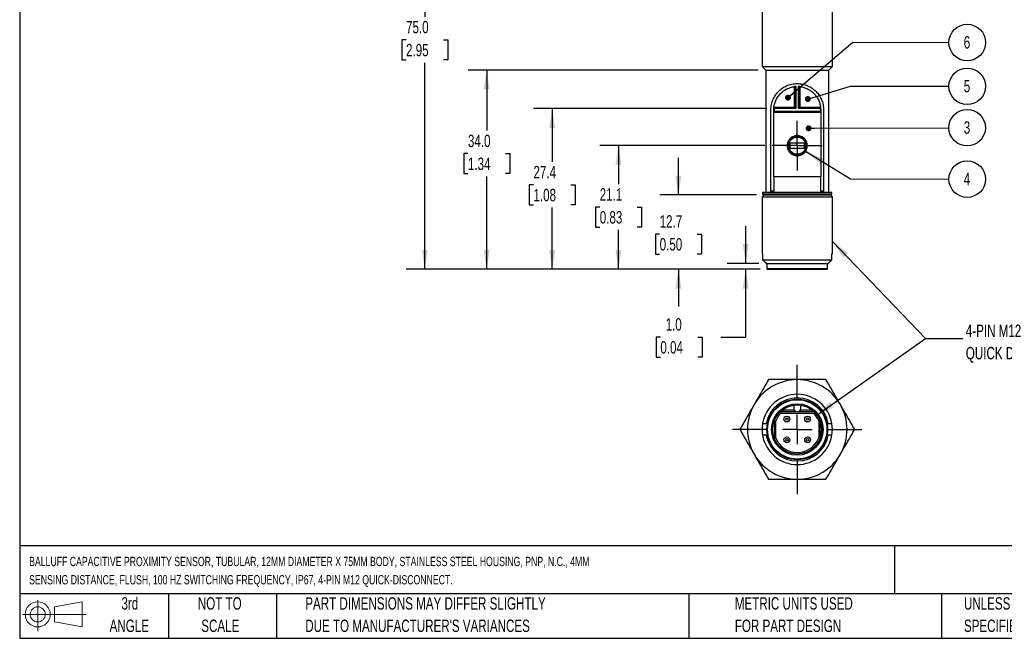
# Model space of a CAD drawing. Header units: millimetres. Extents: x 6 to 273, y 6 to 210.
# Tile 1 of 3: x 6 to 175, y 6 to 112. Entities that reach past the tile are written whole.
import ezdxf

# ---------------------------------------------------------------- set-up
doc = ezdxf.new("R2010")
doc.units = ezdxf.units.MM
doc.linetypes.add('CENTERX2', pattern=[20.32, 12.7, -2.54, 2.54, -2.54])
doc.layers.add('CENTER', color=40, linetype='CENTERX2')
doc.layers.add('DIMENSIONS', color=140, linetype='Continuous', lineweight=25)
doc.layers.add('TEXT', color=140, linetype='Continuous', lineweight=25)
doc.styles.add('SLDTEXTSTYLE0', font='TXT', dxfattribs={"width": 0.7})
doc.dimstyles.new('SLDDIMSTYLE0', dxfattribs={"dimtxt": 2.158008, "dimasz": 3.302, "dimexe": 0, "dimexo": 0.0625, "dimgap": 0.539502, "dimtad": 0, "dimtih": 1, "dimtoh": 1, "dimrnd": 1e-09, "dimzin": 4, "dimdsep": 46, "dimtxsty": 'SLDTEXTSTYLE0', "dimsah": 1, "dimcen": 0.09, "dimadec": 0, "dimazin": 1, "dimtfac": 1, "dimtmove": 0, "dimatfit": 0, "dimfxl": 0, "dimfrac": 2, "dimtolj": 1, "dimtzin": 12, "dimarcsym": 0})
doc.dimstyles.new('SLDDIMSTYLE1', dxfattribs={"dimtxt": 2.158008, "dimasz": 3.302, "dimexe": 0, "dimexo": 0.0625, "dimgap": 0.539502, "dimtad": 0, "dimtih": 1, "dimtoh": 1, "dimrnd": 1e-09, "dimzin": 12, "dimdsep": 46, "dimtxsty": 'SLDTEXTSTYLE0', "dimsah": 1, "dimcen": 0.09, "dimadec": 0, "dimazin": 3, "dimtfac": 1, "dimtmove": 0, "dimatfit": 0, "dimfxl": 0, "dimfrac": 2, "dimtolj": 1, "dimtzin": 12, "dimarcsym": 0})
doc.dimstyles.new('SLDDIMSTYLE2', dxfattribs={"dimtxt": 2.158008, "dimasz": 3.302, "dimexe": 0, "dimexo": 0.0625, "dimgap": 0.539502, "dimtad": 0, "dimtih": 1, "dimtoh": 1, "dimrnd": 1e-09, "dimzin": 12, "dimdsep": 46, "dimtxsty": 'SLDTEXTSTYLE0', "dimsah": 1, "dimcen": 0.09, "dimadec": 0, "dimazin": 3, "dimtfac": 1, "dimtofl": 0, "dimtmove": 0, "dimatfit": 3, "dimfxl": 0, "dimfrac": 2, "dimtolj": 1, "dimtzin": 12, "dimarcsym": 0})
doc.dimstyles.new('SLDDIMSTYLE3', dxfattribs={"dimtxt": 2.158008, "dimasz": 3.302, "dimexe": 0, "dimexo": 0.0625, "dimgap": 0.539502, "dimtad": 0, "dimtih": 1, "dimtoh": 1, "dimrnd": 1e-09, "dimzin": 4, "dimdsep": 46, "dimtxsty": 'SLDTEXTSTYLE0', "dimsah": 1, "dimcen": 0.09, "dimadec": 0, "dimazin": 1, "dimtfac": 1, "dimtofl": 0, "dimtmove": 0, "dimatfit": 3, "dimfxl": 0, "dimfrac": 2, "dimtolj": 1, "dimtzin": 12, "dimarcsym": 0})
doc.dimstyles.new('SLDDIMSTYLE5', dxfattribs={"dimtxt": 0.18, "dimasz": 3.302, "dimexe": 0, "dimexo": 0.0625, "dimgap": 0, "dimtad": 0, "dimtih": 1, "dimtoh": 1, "dimdec": 0, "dimrnd": 1e-09, "dimzin": 0, "dimdsep": 46, "dimtxsty": 'Standard', "dimsah": 1, "dimcen": 0.09, "dimadec": 0, "dimazin": 0, "dimtfac": 3.302, "dimtdec": 0, "dimtofl": 0, "dimtmove": 0, "dimatfit": 3, "dimfxl": 0, "dimfrac": 2, "dimtolj": 1, "dimtzin": 0, "dimarcsym": 0})
doc.dimstyles.new('SLDDIMSTYLE6', dxfattribs={"dimtxt": 0.18, "dimasz": 1.016, "dimexe": 0, "dimexo": 0.0625, "dimgap": 0, "dimtad": 0, "dimtih": 1, "dimtoh": 1, "dimdec": 0, "dimrnd": 1e-09, "dimzin": 0, "dimdsep": 46, "dimtxsty": 'Standard', "dimblk1": 'DOT', "dimblk2": 'DOT', "dimsah": 1, "dimcen": 0.09, "dimadec": 0, "dimazin": 0, "dimtfac": 1.016, "dimtdec": 0, "dimtofl": 0, "dimtmove": 0, "dimatfit": 3, "dimldrblk": 'DOT', "dimfxl": 0, "dimfrac": 2, "dimtolj": 1, "dimtzin": 0, "dimarcsym": 0})

# ---------------------------------------------------------------- blocks, each defined once
blk = doc.blocks.new('Block11')
at = {"color": 7, "linetype": 'Continuous', "lineweight": 18}
for p, q in [((2.59, 5.31), (2.59, 0)), ((5.48, 4.17), (10.18, 5.03)), ((5.48, 1.6), (5.48, 4.17)), ((10.18, 5.03), (10.18, 0.73)), ((0, 2.88), (10.87, 2.88)), ((5.48, 1.6), (10.18, 0.73))]:
    blk.add_line(p, q, dxfattribs=at)
for radius in [2.15, 1.29]:
    blk.add_circle((2.59, 2.88), radius, dxfattribs=at)
blk = doc.blocks.new('Block12')
at = {"color": 7, "linetype": 'Continuous'}
blk.add_blockref('Block11', (0, 0), dxfattribs=at)
blk = doc.blocks.new('SW_NOTE_0_1')
at = {"layer": 'TEXT', "color": 0, "char_height": 1.5875, "attachment_point": 1, "style": 'SLDTEXTSTYLE0'}
for s, insert in [('BALLUFF CAPACITIVE PROXIMITY SENSOR, TUBULAR, 12MM DIAMETER X 75MM BODY, STAINLESS STEEL HOUSING, PNP, N.C., 4MM', (0, 2.05)), ('SENSING DISTANCE, FLUSH, 100 HZ SWITCHING FREQUENCY, IP67, 4-PIN M12 QUICK-DISCONNECT.', (0, -1.07))]:
    blk.add_mtext(s, dxfattribs=dict(at, insert=insert))
blk = doc.blocks.new('SW_NOTE_0_3')
at = {"layer": 'TEXT', "color": 0, "char_height": 2.1167, "attachment_point": 1, "style": 'SLDTEXTSTYLE0'}
for s, insert in [('UNLESS OTHERWISE', (0, 2.73)), ('SPECIFIED UNITS ARE:', (0, -1.09))]:
    blk.add_mtext(s, dxfattribs=dict(at, insert=insert))
blk = doc.blocks.new('SW_NOTE_0_4')
at = {"layer": 'TEXT', "color": 0, "char_height": 2.1167, "attachment_point": 1, "style": 'SLDTEXTSTYLE0'}
for s, insert in [('PART DIMENSIONS MAY DIFFER SLIGHTLY', (0, 2.73)), ("DUE TO MANUFACTURER'S VARIANCES", (0, -1.09))]:
    blk.add_mtext(s, dxfattribs=dict(at, insert=insert))
blk = doc.blocks.new('SW_NOTE_0_5')
at = {"layer": 'TEXT', "color": 0, "char_height": 2.117, "attachment_point": 2, "style": 'SLDTEXTSTYLE0'}
for s, insert in [('NOT TO', (5.26, 2.73)), ('SCALE', (5.35, -1.09))]:
    blk.add_mtext(s, dxfattribs=dict(at, insert=insert))
blk = doc.blocks.new('SW_NOTE_0_6')
at = {"layer": 'TEXT', "color": 0, "char_height": 2.117, "attachment_point": 2, "style": 'SLDTEXTSTYLE0'}
for s, insert in [('3rd', (2.32, 2.73)), ('ANGLE', (2.22, -1.09))]:
    blk.add_mtext(s, dxfattribs=dict(at, insert=insert))
blk = doc.blocks.new('SW_NOTE_0_7')
at = {"layer": 'TEXT', "color": 0, "char_height": 2.1167, "attachment_point": 1, "style": 'SLDTEXTSTYLE0'}
for s, insert in [('METRIC UNITS USED', (0, 2.73)), ('FOR PART DESIGN', (0, -1.09))]:
    blk.add_mtext(s, dxfattribs=dict(at, insert=insert))
blk = doc.blocks.new('_D_1')
at = {"layer": 'DIMENSIONS'}
for p, q in [((130.34, 70.39), (130.34, 76.74)), ((132.58, 70.39), (127.16, 70.39)), ((132.8, 69.39), (127.16, 69.39)), ((130.34, 57.8), (130.34, 69.39)), ((115.76, 57.8), (115.04, 57.8)), ((115.04, 57.8), (115.04, 54.37)), ((122.18, 57.8), (122.9, 57.8)), ((122.9, 57.8), (122.9, 54.37)), ((126.07, 57.8), (130.34, 57.8)), ((115.04, 54.37), (115.76, 54.37)), ((122.9, 54.37), (122.18, 54.37))]:
    blk.add_line(p, q, dxfattribs=at)
for points in [[(130.34, 70.39), (130.84, 73.69), (129.83, 73.69)], [(130.34, 69.39), (129.83, 66.09), (130.84, 66.09)]]:
    blk.add_solid(points, dxfattribs=at)
at = {"layer": 'DIMENSIONS', "char_height": 2.117, "attachment_point": 1, "style": 'SLDTEXTSTYLE0'}
for s, insert in [('1.0', (116.66, 61.01)), ('0.04', (115.76, 57.1))]:
    blk.add_mtext(s, dxfattribs=dict(at, insert=insert))
blk = doc.blocks.new('_D_2')
at = {"layer": 'DIMENSIONS'}
for p, q in [((118.85, 82.07), (118.85, 88.42)), ((132.17, 82.07), (115.67, 82.07)), ((115.64, 75.4), (114.91, 75.4)), ((114.91, 75.4), (114.91, 71.97)), ((122.05, 75.4), (122.78, 75.4)), ((122.78, 75.4), (122.78, 71.97)), ((114.91, 71.97), (115.64, 71.97)), ((122.78, 71.97), (122.05, 71.97)), ((132.8, 69.39), (115.67, 69.39)), ((118.85, 69.39), (118.85, 63.04))]:
    blk.add_line(p, q, dxfattribs=at)
for points in [[(118.85, 82.07), (119.35, 85.37), (118.34, 85.37)], [(118.85, 69.39), (118.34, 66.09), (119.35, 66.09)]]:
    blk.add_solid(points, dxfattribs=at)
at = {"layer": 'DIMENSIONS', "char_height": 2.117, "attachment_point": 1, "style": 'SLDTEXTSTYLE0'}
for s, insert in [('12.7', (115.64, 78.61)), ('0.50', (115.64, 74.7))]:
    blk.add_mtext(s, dxfattribs=dict(at, insert=insert))
blk = doc.blocks.new('_D_3')
at = {"layer": 'DIMENSIONS'}
for p, q in [((133.61, 90.49), (105.44, 90.49)), ((108.61, 90.49), (108.61, 83.93)), ((105.41, 80.01), (104.68, 80.01)), ((104.68, 80.01), (104.68, 76.58)), ((111.82, 80.01), (112.55, 80.01)), ((112.55, 80.01), (112.55, 76.58)), ((104.68, 76.58), (105.41, 76.58)), ((108.61, 69.39), (108.61, 76.1)), ((112.55, 76.58), (111.82, 76.58)), ((132.8, 69.39), (105.44, 69.39))]:
    blk.add_line(p, q, dxfattribs=at)
for points in [[(108.61, 90.49), (108.11, 87.19), (109.12, 87.19)], [(108.61, 69.39), (109.12, 72.69), (108.11, 72.69)]]:
    blk.add_solid(points, dxfattribs=at)
at = {"layer": 'DIMENSIONS', "char_height": 2.117, "attachment_point": 1, "style": 'SLDTEXTSTYLE0'}
for s, insert in [('21.1', (105.41, 83.23)), ('0.83', (105.41, 79.31))]:
    blk.add_mtext(s, dxfattribs=dict(at, insert=insert))
blk = doc.blocks.new('_D_4')
at = {"layer": 'DIMENSIONS'}
for p, q in [((133.93, 96.82), (94.12, 96.82)), ((97.3, 96.82), (97.3, 87.72)), ((94.09, 83.81), (93.37, 83.81)), ((93.37, 83.81), (93.37, 80.38)), ((100.5, 83.81), (101.23, 83.81)), ((101.23, 83.81), (101.23, 80.38)), ((93.37, 80.38), (94.09, 80.38)), ((97.3, 69.39), (97.3, 79.9)), ((101.23, 80.38), (100.5, 80.38)), ((132.8, 69.39), (94.12, 69.39))]:
    blk.add_line(p, q, dxfattribs=at)
for points in [[(97.3, 96.82), (96.79, 93.52), (97.8, 93.52)], [(97.3, 69.39), (97.8, 72.69), (96.79, 72.69)]]:
    blk.add_solid(points, dxfattribs=at)
at = {"layer": 'DIMENSIONS', "char_height": 2.117, "attachment_point": 1, "style": 'SLDTEXTSTYLE0'}
for s, insert in [('27.4', (94.09, 87.02)), ('1.08', (94.09, 83.11))]:
    blk.add_mtext(s, dxfattribs=dict(at, insert=insert))
blk = doc.blocks.new('_D_5')
at = {"layer": 'DIMENSIONS'}
for p, q in [((132.49, 103.39), (82.94, 103.39)), ((86.11, 103.39), (86.11, 93.06)), ((82.9, 89.15), (82.18, 89.15)), ((82.18, 89.15), (82.18, 85.72)), ((89.32, 89.15), (90.04, 89.15)), ((90.04, 89.15), (90.04, 85.72)), ((82.18, 85.72), (82.9, 85.72)), ((86.11, 69.39), (86.11, 85.23)), ((90.04, 85.72), (89.32, 85.72)), ((132.8, 69.39), (82.94, 69.39))]:
    blk.add_line(p, q, dxfattribs=at)
for points in [[(86.11, 103.39), (85.6, 100.09), (86.62, 100.09)], [(86.11, 69.39), (86.62, 72.69), (85.6, 72.69)]]:
    blk.add_solid(points, dxfattribs=at)
at = {"layer": 'DIMENSIONS', "char_height": 2.117, "attachment_point": 1, "style": 'SLDTEXTSTYLE0'}
for s, insert in [('34.0', (82.9, 92.36)), ('1.34', (82.9, 88.45))]:
    blk.add_mtext(s, dxfattribs=dict(at, insert=insert))
blk = doc.blocks.new('_D_6')
at = {"layer": 'DIMENSIONS'}
for p, q in [((132.72, 144.39), (72.36, 144.39)), ((75.54, 144.39), (75.54, 112.49)), ((72.33, 108.57), (71.61, 108.57)), ((71.61, 108.57), (71.61, 105.14)), ((78.74, 108.57), (79.47, 108.57)), ((79.47, 108.57), (79.47, 105.14)), ((71.61, 105.14), (72.33, 105.14)), ((75.54, 69.39), (75.54, 104.66)), ((79.47, 105.14), (78.74, 105.14)), ((132.8, 69.39), (72.36, 69.39))]:
    blk.add_line(p, q, dxfattribs=at)
for points in [[(75.54, 144.39), (75.03, 141.09), (76.04, 141.09)], [(75.54, 69.39), (76.04, 72.69), (75.03, 72.69)]]:
    blk.add_solid(points, dxfattribs=at)
at = {"layer": 'DIMENSIONS', "char_height": 2.117, "attachment_point": 1, "style": 'SLDTEXTSTYLE0'}
for s, insert in [('75.0', (72.33, 111.79)), ('2.95', (72.33, 107.87))]:
    blk.add_mtext(s, dxfattribs=dict(at, insert=insert))
blk = doc.blocks.new('SW_NOTE_0_8')
at = {"layer": 'TEXT', "color": 0, "attachment_point": 1, "style": 'SLDTEXTSTYLE0'}
for s, insert, char_height in [('4-PIN M12', (0.52, 2.41), 2.117), ('QUICK DISCONNECT', (0.52, -1.41), 2.1167)]:
    blk.add_mtext(s, dxfattribs=dict(at, insert=insert, char_height=char_height))
blk = doc.blocks.new('SW_NOTE_0_9')
at = {"layer": 'TEXT', "color": 0}
blk.add_circle((3.12, 0.01), 3.12, dxfattribs=at)
at = {"layer": 'TEXT', "color": 0, "insert": (3.09, 1.1), "char_height": 2.12, "attachment_point": 2, "style": 'SLDTEXTSTYLE0'}
blk.add_mtext('3', dxfattribs=at)
blk = doc.blocks.new('_Dot')
at = {"color": 0, "linetype": 'ByBlock', "lineweight": -2}
blk.add_line((-0.5, 0), (-1, 0), dxfattribs=at)
at = {"color": 0, "linetype": 'ByBlock', "const_width": 0.5}
blk.add_lwpolyline([(-0.25, 0, 1), (0.25, 0, 1)], format="xyb", close=True, dxfattribs=at)
blk = doc.blocks.new('SW_NOTE_0_10')
at = {"layer": 'TEXT', "color": 0}
blk.add_circle((0.9, 1.64), 3.12, dxfattribs=at)
at = {"layer": 'TEXT', "color": 0, "insert": (0.86, 2.73), "char_height": 2.12, "attachment_point": 2, "style": 'SLDTEXTSTYLE0'}
blk.add_mtext('5', dxfattribs=at)
blk = doc.blocks.new('SW_NOTE_0_11')
at = {"layer": 'TEXT', "color": 0}
blk.add_circle((0.9, 1.64), 3.12, dxfattribs=at)
at = {"layer": 'TEXT', "color": 0, "insert": (0.86, 2.73), "char_height": 2.12, "attachment_point": 2, "style": 'SLDTEXTSTYLE0'}
blk.add_mtext('4', dxfattribs=at)
blk = doc.blocks.new('SW_NOTE_0_13')
at = {"layer": 'TEXT', "color": 0}
blk.add_circle((0.9, 1.64), 3.12, dxfattribs=at)
at = {"layer": 'TEXT', "color": 0, "insert": (0.86, 2.73), "char_height": 2.12, "attachment_point": 2, "style": 'SLDTEXTSTYLE0'}
blk.add_mtext('6', dxfattribs=at)
blk = doc.blocks.new('SW_CENTERMARKSYMBOL_0')
at = {"layer": 'CENTER', "color": 0}
for p, q in [((0, 2.54), (0, 4.26)), ((0, 0), (0, 2.54)), ((-2.54, 0), (-4.26, 0)), ((0, 0), (-2.54, 0)), ((0, 0), (0, -2.54)), ((0, 0), (2.54, 0)), ((2.54, 0), (4.26, 0)), ((0, -2.54), (0, -4.26))]:
    blk.add_line(p, q, dxfattribs=at)
blk = doc.blocks.new('SW_NOTE_0_15')
at = {"layer": 'TEXT', "color": 0, "attachment_point": 1, "style": 'SLDTEXTSTYLE0'}
for s, insert, char_height in [('4-PIN M12', (0.51, 2.41), 2.117), ('QUICK DISCONNECT', (0.51, -1.42), 2.1167)]:
    blk.add_mtext(s, dxfattribs=dict(at, insert=insert, char_height=char_height))
blk = doc.blocks.new('SW_CENTERMARKSYMBOL_2')
at = {"layer": 'CENTER', "color": 0}
for p, q in [((0, 5.08), (0, 11.04)), ((0, 0), (0, 2.54)), ((-5.08, 0), (-11.04, 0)), ((0, 0), (-2.54, 0)), ((0, 0), (0, -2.54)), ((0, 0), (2.54, 0)), ((5.08, 0), (11.04, 0)), ((0, -5.08), (0, -11.04))]:
    blk.add_line(p, q, dxfattribs=at)

msp = doc.modelspace()

# ---------------------------------------------------------------- linework, layer by layer
for p, q in [((133.142, 122.888), (133.142, 104.001)), ((145.142, 104.001), (145.142, 122.888)), ((133.142, 104.001), (133.756, 103.388)), ((133.142, 104.001), (145.142, 104.001)), ((133.756, 103.388), (139.142, 103.388)), ((133.772, 103.388), (133.772, 82.488)), ((139.142, 103.388), (144.529, 103.388)), ((144.512, 82.488), (144.512, 103.388)), ((144.529, 103.388), (145.142, 104.001)), ((138.697, 97.046), (138.697, 100.563)), ((138.91, 96.822), (138.91, 100.581)), ((138.915, 100.581), (138.915, 96.817)), ((139.369, 96.817), (139.369, 100.581)), ((139.374, 100.581), (139.374, 96.822)), ((139.587, 100.563), (139.587, 97.046)), ((134.642, 82.688), (134.642, 96.588)), ((135.142, 96.311), (135.142, 96.588)), ((135.142, 85.188), (135.142, 96.13)), ((143.142, 96.13), (135.142, 96.13)), ((135.168, 97.046), (138.697, 97.046)), ((138.915, 96.817), (135.197, 96.817)), ((135.197, 96.817), (135.197, 96.359)), ((135.197, 96.359), (143.087, 96.359)), ((138.697, 97.046), (138.773, 97.046)), ((143.087, 96.817), (139.369, 96.817)), ((139.511, 97.046), (139.587, 97.046)), ((139.587, 97.046), (143.116, 97.046)), ((143.087, 96.359), (143.087, 96.817)), ((143.142, 96.588), (143.142, 96.311)), ((143.142, 96.13), (143.142, 85.188)), ((143.642, 96.588), (143.642, 82.688)), ((137.892, 90.888), (137.892, 90.088)), ((140.392, 90.888), (137.892, 90.888)), ((140.392, 90.088), (140.392, 90.888)), ((137.892, 90.088), (140.392, 90.088)), ((135.142, 85.188), (135.142, 82.688)), ((143.142, 85.188), (135.142, 85.188)), ((143.142, 82.688), (143.142, 85.188)), ((133.217, 82.488), (133.217, 82.288)), ((145.067, 82.488), (133.217, 82.488)), ((134.642, 82.688), (134.642, 82.488)), ((135.142, 82.688), (134.642, 82.688)), ((143.642, 82.688), (143.142, 82.688)), ((143.642, 82.488), (143.642, 82.688)), ((145.067, 82.288), (145.067, 82.488)), ((133.439, 82.071), (133.142, 81.774)), ((133.142, 81.774), (133.142, 71.988)), ((133.142, 81.774), (145.142, 81.774)), ((133.217, 82.288), (133.439, 82.071)), ((133.217, 82.288), (145.067, 82.288)), ((133.439, 82.071), (139.142, 82.071)), ((139.142, 82.071), (144.845, 82.071)), ((144.845, 82.071), (145.067, 82.288)), ((145.142, 81.774), (144.845, 82.071)), ((145.142, 71.988), (145.142, 81.774)), ((133.142, 71.988), (133.226, 71.988)), ((133.226, 71.988), (133.226, 71.001)), ((133.226, 71.001), (145.058, 71.001)), ((145.058, 71.988), (145.142, 71.988)), ((145.058, 71.001), (145.058, 71.988)), ((133.849, 70.388), (144.435, 70.388)), ((133.967, 70.388), (133.967, 69.488)), ((133.967, 69.488), (144.317, 69.488)), ((134.067, 69.388), (144.217, 69.388)), ((144.317, 69.488), (144.317, 70.388)), ((138.542, 46.063), (138.542, 45.623)), ((139.742, 45.623), (139.742, 46.063)), ((142.102, 45.003), (136.182, 45.003)), ((136.326, 44.793), (141.958, 44.793)), ((138.517, 45.303), (136.821, 45.303)), ((141.463, 45.303), (139.767, 45.303)), ((133.849, 43.023), (134.065, 43.023)), ((135.257, 43.619), (135.257, 40.428)), ((135.472, 40.563), (135.472, 43.484)), ((142.812, 43.484), (142.812, 40.563)), ((143.027, 40.508), (143.027, 43.539)), ((144.435, 43.023), (144.219, 43.023)), ((133.849, 41.023), (134.065, 41.023)), ((144.435, 41.023), (144.219, 41.023))]:
    msp.add_line(p, q)
for centre, radius in [((139.142, 90.488), 1.46), ((139.142, 42.023), 5.175), ((139.142, 42.023), 5.075), ((139.142, 42.023), 4.4), ((139.142, 42.023), 4.2), ((137.372, 43.793), 0.5), ((137.372, 43.793), 0.21), ((140.912, 43.793), 0.5), ((140.912, 43.793), 0.21), ((137.372, 40.253), 0.5), ((137.372, 40.253), 0.21), ((140.912, 40.253), 0.5), ((140.912, 40.253), 0.21)]:
    msp.add_circle(centre, radius)
for centre, radius, start, end in [((135.296, 96.189), 0.196, 120.16162, 141.42256), ((135.293, 96.983), 0.192, 222.26324, 239.99838), ((142.991, 96.983), 0.192, 300.00163, 317.73674), ((142.988, 96.189), 0.196, 38.57744, 59.83838), ((139.142, 90.488), 1.56, 117.31644, 242.68356), ((139.142, 90.488), 1.56, 297.31644, 62.68356), ((134.067, 69.488), 0.1, 180, 270), ((144.217, 69.488), 0.1, 270, 0), ((139.142, 42.023), 8.5, 90, 150), ((139.142, 42.023), 8.5, 30, 90), ((139.142, 42.023), 6, 9.59407, 170.40593), ((139.142, 42.023), 5.386, 10.69899, 169.30101), ((139.142, 42.023), 8.5, 150, 210), ((136.821, 45.403), 0.1, 124.47328, 270), ((138.442, 46.063), 0.1, 0, 99.83036), ((139.142, 45.623), 0.6, 180, 0), ((139.842, 46.063), 0.1, 80.16964, 180), ((141.463, 45.403), 0.1, 270, 55.52672), ((139.142, 42.023), 8.5, 330, 30), ((139.142, 42.023), 3.95, 135.47135, 158.29711), ((138.517, 45.403), 0.1, 270, 331.59789), ((139.767, 45.403), 0.1, 208.40211, 270), ((139.142, 42.023), 3.95, 21.70289, 44.52865), ((139.142, 42.023), 6, 170.40593, 189.59407), ((139.142, 42.023), 4.17, 338.69424, 21.30576), ((139.142, 42.023), 6, 350.40593, 9.59407), ((139.142, 42.023), 6, 189.59407, 350.40593), ((139.142, 42.023), 5.386, 190.69899, 349.30101), ((139.142, 42.023), 3.95, 201.70289, 338.29711), ((139.142, 42.023), 8.5, 210, 270), ((139.142, 42.023), 8.5, 270, 330)]:
    msp.add_arc(centre, radius, start, end)
for points, knots in [([(134.642, 96.588), (134.642, 96.907), (134.675, 97.215), (134.801, 97.813), (134.89, 98.089), (135.113, 98.612), (135.248, 98.859), (135.554, 99.318), (135.727, 99.531), (136.115, 99.929), (136.333, 100.115), (136.802, 100.443), (137.056, 100.586), (137.608, 100.829), (137.898, 100.924), (138.353, 101.021), (138.509, 101.046), (138.823, 101.079), (139.136, 101.096), (139.449, 101.08), (139.762, 101.048), (139.919, 101.023), (140.375, 100.927), (140.666, 100.833), (141.219, 100.591), (141.474, 100.447), (141.947, 100.118), (142.164, 99.933), (142.553, 99.536), (142.726, 99.323), (143.035, 98.863), (143.169, 98.615), (143.337, 98.224), (143.387, 98.089), (143.475, 97.81), (143.514, 97.665), (143.576, 97.368), (143.601, 97.217), (143.633, 96.907), (143.642, 96.748), (143.642, 96.588)], [0, 0, 0, 0, 0.0625, 0.0625, 0.125, 0.125, 0.1875, 0.1875, 0.25, 0.25, 0.3125, 0.3125, 0.375, 0.375, 0.4375, 0.4375, 0.46875, 0.46875, 0.5, 0.53125, 0.53125, 0.5625, 0.5625, 0.625, 0.625, 0.6875, 0.6875, 0.75, 0.75, 0.8125, 0.8125, 0.875, 0.875, 0.90625, 0.90625, 0.9375, 0.9375, 0.96875, 0.96875, 1, 1, 1, 1]), ([(135.168, 97.046), (135.196, 97.283), (135.243, 97.508), (135.371, 97.942), (135.454, 98.152), (135.746, 98.747), (135.995, 99.096), (136.611, 99.716), (136.962, 99.973), (137.573, 100.274), (137.789, 100.359), (138.231, 100.49), (138.46, 100.536), (138.697, 100.563)], [0, 0, 0, 0, 0.125, 0.125, 0.25, 0.25, 0.5, 0.5, 0.75, 0.75, 0.875, 0.875, 1, 1, 1, 1]), ([(139.587, 100.563), (139.824, 100.537), (140.052, 100.49), (140.493, 100.36), (140.709, 100.275), (141.114, 100.075), (141.304, 99.96), (141.661, 99.703), (141.828, 99.559), (142.133, 99.252), (142.272, 99.088), (142.523, 98.736), (142.636, 98.548), (142.829, 98.154), (142.911, 97.948), (143.041, 97.511), (143.088, 97.282), (143.116, 97.046)], [0, 0, 0, 0, 0.125, 0.125, 0.25, 0.25, 0.375, 0.375, 0.5, 0.5, 0.625, 0.625, 0.75, 0.75, 0.875, 0.875, 1, 1, 1, 1]), ([(135.142, 96.588), (135.142, 96.632), (135.143, 96.721), (135.148, 96.81), (135.151, 96.854)], [0, 0, 0, 0, 0.4997128, 1, 1, 1, 1]), ([(135.142, 96.13), (135.142, 96.168), (135.142, 96.205), (135.142, 96.267), (135.142, 96.292), (135.142, 96.311)], [0, 0, 0, 0, 0.5, 0.5, 1, 1, 1, 1]), ([(135.151, 96.854), (135.152, 96.874), (135.154, 96.899), (135.16, 96.964), (135.163, 97.003), (135.168, 97.046)], [0, 0, 0, 0, 0.5, 0.5, 1, 1, 1, 1]), ([(138.773, 97.046), (138.773, 97.02), (138.783, 96.996), (138.808, 96.952), (138.822, 96.932), (138.865, 96.877), (138.893, 96.845), (138.91, 96.822)], [0, 0, 0, 0, 0.25, 0.25, 0.5, 0.5, 1, 1, 1, 1]), ([(139.511, 97.046), (139.511, 97.02), (139.501, 96.996), (139.476, 96.952), (139.462, 96.932), (139.419, 96.877), (139.391, 96.845), (139.374, 96.822)], [0, 0, 0, 0, 0.25, 0.25, 0.5, 0.5, 1, 1, 1, 1]), ([(143.116, 97.046), (143.121, 97.003), (143.124, 96.964), (143.13, 96.899), (143.132, 96.874), (143.133, 96.854)], [0, 0, 0, 0, 0.5, 0.5, 1, 1, 1, 1]), ([(143.133, 96.854), (143.136, 96.81), (143.141, 96.721), (143.142, 96.632), (143.142, 96.588)], [0, 0, 0, 0, 0.5002872, 1, 1, 1, 1]), ([(143.142, 96.311), (143.142, 96.292), (143.142, 96.267), (143.142, 96.205), (143.142, 96.168), (143.142, 96.13)], [0, 0, 0, 0, 0.5, 0.5, 1, 1, 1, 1]), ([(137.926, 89.272), (137.846, 89.352), (137.775, 89.438), (137.651, 89.624), (137.597, 89.724), (137.51, 89.932), (137.478, 90.04), (137.433, 90.262), (137.422, 90.376), (137.422, 90.715), (137.468, 90.942), (137.597, 91.252), (137.651, 91.353), (137.776, 91.539), (137.847, 91.625), (138.005, 91.783), (138.093, 91.855), (138.278, 91.98), (138.377, 92.033), (138.586, 92.12), (138.695, 92.153), (138.916, 92.197), (139.03, 92.208), (139.257, 92.208), (139.369, 92.197), (139.591, 92.152), (139.701, 92.119), (140.011, 91.989), (140.201, 91.861), (140.516, 91.546), (140.644, 91.356), (140.773, 91.045), (140.807, 90.935), (140.851, 90.713), (140.862, 90.601), (140.862, 90.259), (140.817, 90.035), (140.686, 89.722), (140.633, 89.624), (140.509, 89.438), (140.437, 89.35), (140.279, 89.192), (140.193, 89.122), (140.006, 88.997), (139.906, 88.943), (139.595, 88.814), (139.368, 88.768), (139.029, 88.768), (138.914, 88.779), (138.693, 88.824), (138.585, 88.857), (138.377, 88.943), (138.277, 88.997), (138.092, 89.121), (138.005, 89.192), (137.926, 89.272)], [0, 0, 0, 0, 0.03125, 0.03125, 0.0625, 0.0625, 0.09375, 0.09375, 0.125, 0.125, 0.1875, 0.1875, 0.21875, 0.21875, 0.25, 0.25, 0.28125, 0.28125, 0.3125, 0.3125, 0.34375, 0.34375, 0.375, 0.375, 0.40625, 0.40625, 0.4375, 0.4375, 0.5, 0.5, 0.5625, 0.5625, 0.59375, 0.59375, 0.625, 0.625, 0.6875, 0.6875, 0.71875, 0.71875, 0.75, 0.75, 0.78125, 0.78125, 0.8125, 0.8125, 0.875, 0.875, 0.90625, 0.90625, 0.9375, 0.9375, 0.96875, 0.96875, 1, 1, 1, 1]), ([(139.858, 91.874), (139.748, 91.931), (139.629, 91.971), (139.389, 92.023), (139.266, 92.035), (139.018, 92.035), (138.895, 92.023), (138.655, 91.971), (138.536, 91.931), (138.426, 91.874)], [0, 0, 0, 0, 0.25, 0.25, 0.5, 0.5, 0.75, 0.75, 1, 1, 1, 1]), ([(138.426, 89.102), (138.536, 89.045), (138.655, 89.005), (138.895, 88.953), (139.018, 88.941), (139.266, 88.941), (139.389, 88.953), (139.629, 89.005), (139.748, 89.045), (139.858, 89.102)], [0, 0, 0, 0, 0.25, 0.25, 0.5, 0.5, 0.75, 0.75, 1, 1, 1, 1]), ([(134.235, 50.523), (133.829, 49.821), (133.422, 49.116), (132.604, 47.7), (132.194, 46.989), (131.781, 46.273)], [0, 0, 0, 0, 0.5, 0.5, 1, 1, 1, 1]), ([(139.142, 50.523), (138.316, 50.523), (137.495, 50.523), (135.86, 50.523), (135.046, 50.523), (134.235, 50.523)], [0, 0, 0, 0, 0.5, 0.5, 1, 1, 1, 1]), ([(144.049, 50.523), (143.238, 50.523), (142.424, 50.523), (140.789, 50.523), (139.968, 50.523), (139.142, 50.523)], [0, 0, 0, 0, 0.5, 0.5, 1, 1, 1, 1]), ([(146.503, 46.273), (146.09, 46.989), (145.68, 47.7), (144.862, 49.116), (144.455, 49.821), (144.049, 50.523)], [0, 0, 0, 0, 0.5, 0.5, 1, 1, 1, 1]), ([(131.781, 46.273), (131.368, 45.558), (130.957, 44.847), (130.14, 43.431), (129.733, 42.726), (129.327, 42.023)], [0, 0, 0, 0, 0.5, 0.5, 1, 1, 1, 1]), ([(148.957, 42.023), (148.551, 42.726), (148.144, 43.431), (147.327, 44.847), (146.916, 45.558), (146.503, 46.273)], [0, 0, 0, 0, 0.5, 0.5, 1, 1, 1, 1]), ([(129.327, 42.023), (129.733, 41.321), (130.14, 40.616), (130.957, 39.2), (131.368, 38.489), (131.781, 37.773)], [0, 0, 0, 0, 0.5, 0.5, 1, 1, 1, 1]), ([(146.503, 37.773), (146.916, 38.489), (147.327, 39.2), (148.144, 40.616), (148.551, 41.321), (148.957, 42.023)], [0, 0, 0, 0, 0.5, 0.5, 1, 1, 1, 1]), ([(131.781, 37.773), (132.194, 37.058), (132.604, 36.347), (133.422, 34.931), (133.829, 34.226), (134.235, 33.523)], [0, 0, 0, 0, 0.5, 0.5, 1, 1, 1, 1]), ([(144.049, 33.523), (144.455, 34.226), (144.862, 34.931), (145.68, 36.347), (146.09, 37.058), (146.503, 37.773)], [0, 0, 0, 0, 0.5, 0.5, 1, 1, 1, 1]), ([(134.235, 33.523), (135.046, 33.523), (135.86, 33.523), (137.495, 33.523), (138.316, 33.523), (139.142, 33.523)], [0, 0, 0, 0, 0.5, 0.5, 1, 1, 1, 1]), ([(139.142, 33.523), (139.968, 33.523), (140.789, 33.523), (142.424, 33.523), (143.238, 33.523), (144.049, 33.523)], [0, 0, 0, 0, 0.5, 0.5, 1, 1, 1, 1])]:
    msp.add_open_spline(points, degree=3, knots=knots)
for points in [[(138.91, 100.581), (138.876, 100.579), (138.788, 100.573), (138.697, 100.563)], [(138.91, 100.581), (138.912, 100.581), (138.913, 100.581), (138.915, 100.581)], [(139.369, 100.581), (139.371, 100.581), (139.372, 100.581), (139.374, 100.581)], [(139.587, 100.563), (139.496, 100.573), (139.408, 100.579), (139.374, 100.581)], [(138.915, 96.817), (138.913, 96.819), (138.912, 96.82), (138.91, 96.822)], [(139.374, 96.822), (139.372, 96.82), (139.371, 96.819), (139.369, 96.817)], [(133.226, 71.001), (133.433, 70.797), (133.641, 70.592), (133.849, 70.388)], [(144.435, 70.388), (144.643, 70.592), (144.851, 70.797), (145.058, 71.001)], [(133.226, 43.023), (133.433, 43.023), (133.641, 43.023), (133.849, 43.023)], [(144.435, 43.023), (144.643, 43.023), (144.851, 43.023), (145.058, 43.023)], [(133.849, 41.023), (133.641, 41.023), (133.433, 41.023), (133.226, 41.023)], [(145.058, 41.023), (144.851, 41.023), (144.643, 41.023), (144.435, 41.023)]]:
    msp.add_open_spline(points, degree=3)
at = {"layer": 'DIMENSIONS'}
for p, q in [((137.544, 98.69), (148.617, 108.162)), ((148.617, 108.162), (165.036, 108.109)), ((140.947, 98.456), (148.207, 100.656)), ((148.207, 100.656), (165.036, 100.627)), ((140.563, 89.519), (148.215, 84.799)), ((148.215, 84.799), (165.036, 84.768))]:
    msp.add_line(p, q, dxfattribs=at)
msp.add_solid([(140.563, 89.519), (143.106, 87.353), (143.64, 88.217)], dxfattribs=at)
at = {"layer": 'TEXT'}
for p, q in [((6.35, 209.55), (6.35, 6.35)), ((273.05, 22.126), (6.35, 22.126)), ((155.759, 22.126), (155.759, 13.97)), ((273.05, 13.97), (6.35, 13.97)), ((31.75, 13.97), (31.75, 6.35)), ((50.212, 13.97), (50.212, 6.35)), ((120.646, 13.97), (120.646, 6.35)), ((163.78, 13.97), (163.78, 6.35)), ((6.35, 6.35), (273.05, 6.35))]:
    msp.add_line(p, q, dxfattribs=at)

# ---------------------------------------------------------------- block references
at = {"layer": 'CENTER'}
for name, p in [('SW_CENTERMARKSYMBOL_0', (139.142, 90.488)), ('SW_CENTERMARKSYMBOL_2', (139.142, 42.023))]:
    msp.add_blockref(name, p, dxfattribs=at)
at = {"layer": 'DIMENSIONS', "xscale": 1.016, "yscale": 1.016}
for p, rotation in [((137.544, 98.69, 5.127), 220.5449148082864), ((140.947, 98.456, 5.057), 196.8560962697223)]:
    msp.add_blockref('_Dot', p, dxfattribs=dict(at, rotation=rotation))
at = {"layer": 'TEXT'}
for name, p in [('SW_NOTE_0_13', (167.262, 106.463)), ('SW_NOTE_0_10', (167.262, 98.986)), ('SW_NOTE_0_9', (165.036, 93.544)), ('SW_NOTE_0_11', (167.262, 83.127)), ('SW_NOTE_0_15', (167.413, 57.525)), ('SW_NOTE_0_8', (167.413, 57.525)), ('SW_NOTE_0_1', (7.966, 18.216)), ('SW_NOTE_0_6', (22.847, 10.635)), ('Block12', (6.838, 7.554)), ('SW_NOTE_0_5', (35.257, 10.635)), ('SW_NOTE_0_4', (55.119, 10.635)), ('SW_NOTE_0_7', (128.478, 10.635)), ('SW_NOTE_0_3', (167.608, 10.635))]:
    msp.add_blockref(name, p, dxfattribs=at)

# ---------------------------------------------------------------- dimensions: what is measured, and where the dimension line sits
at = {"layer": 'DIMENSIONS'}
for base, p1, p2, dimstyle, picture, middle in [((75.537, 69.388), (133.992, 144.388), (134.067, 69.388), 'SLDDIMSTYLE3', '_D_6', (75.537, 108.574)), ((86.111, 103.388), (134.067, 69.388), (133.756, 103.388), 'SLDDIMSTYLE3', '_D_5', (86.111, 89.146)), ((97.296, 96.817), (134.067, 69.388), (135.197, 96.817), 'SLDDIMSTYLE2', '_D_4', (97.296, 83.81)), ((108.614, 90.488), (134.067, 69.388), (134.882, 90.488), 'SLDDIMSTYLE2', '_D_3', (108.614, 80.014)), ((118.845, 82.071), (134.067, 69.388), (133.439, 82.071), 'SLDDIMSTYLE1', '_D_2', (118.845, 75.398)), ((130.336, 70.388), (134.067, 69.388), (133.849, 70.388), 'SLDDIMSTYLE0', '_D_1', (130.336, 57.799))]:
    dim = msp.add_linear_dim(base=base, p1=p1, p2=p2, angle=90, dimstyle=dimstyle, dxfattribs=at)
    dim.commit()
    dim.dimension.update_dxf_attribs({"geometry": picture, "text_midpoint": middle, "dimtype": 160})

# ---------------------------------------------------------------- leaders
at = {"layer": 'TEXT'}
for points, dimstyle in [([(141.082, 93.46), (165.036, 93.544)], 'SLDDIMSTYLE6'), ([(145.142, 74.139), (161.063, 57.525), (167.413, 57.525)], 'SLDDIMSTYLE5'), ([(142.329, 44.358), (161.063, 57.525), (167.413, 57.525)], 'SLDDIMSTYLE5')]:
    msp.add_leader(points, dimstyle=dimstyle, dxfattribs=at)

doc.saveas('drawing.dxf')
